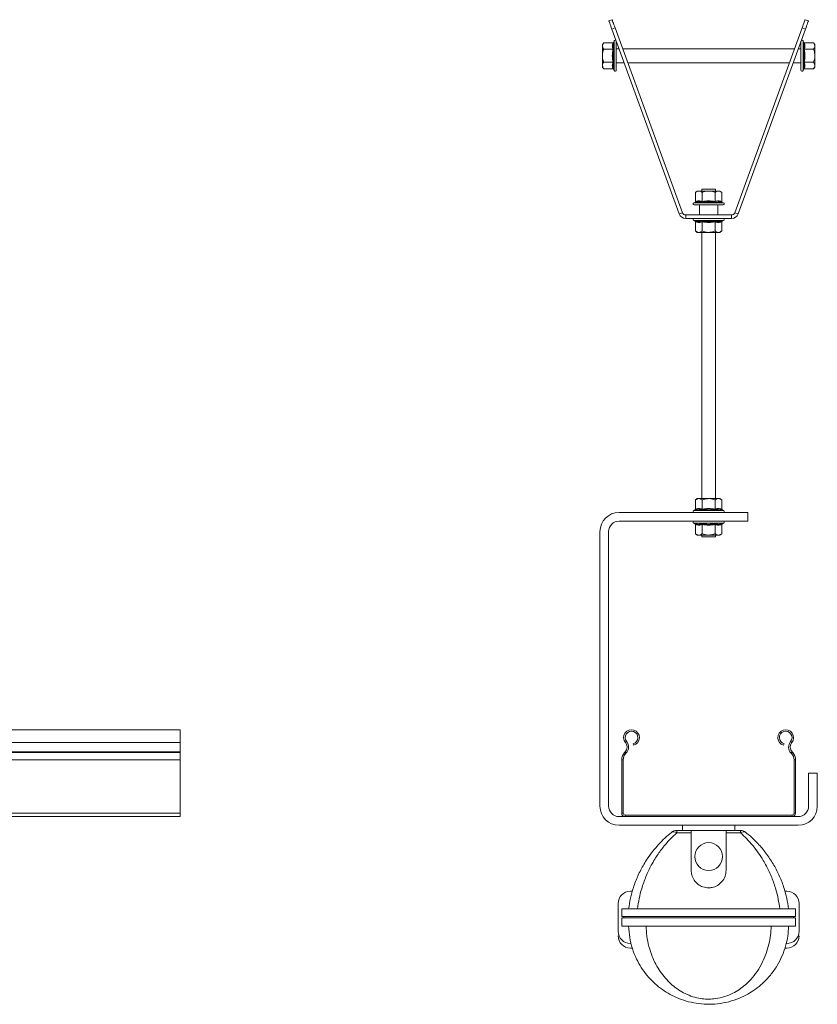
# Model space of a CAD drawing. Header units: millimetres. Extents: x 258 to 1524, y -239 to 1348.
# Tile 5 of 5: x 1066 to 1524, y 782 to 1348. Entities that reach past the tile are written whole.
import ezdxf

# ---------------------------------------------------------------- set-up
doc = ezdxf.new("R2010")
doc.units = ezdxf.units.MM

msp = doc.modelspace()

# ---------------------------------------------------------------- linework, layer by layer
at = {"color": 7, "linetype": 'Continuous', "lineweight": 15}
for p, q in [((1404.58, 1347.64), (1406.46, 1348.33)), ((1408.17, 1343.63), (1406.29, 1342.94)), ((1445.01, 1236.57), (1406.29, 1342.94)), ((1446.89, 1237.26), (1408.17, 1343.63)), ((1515.76, 1343.63), (1477.05, 1237.26)), ((1517.64, 1342.94), (1478.92, 1236.57)), ((1517.64, 1342.94), (1515.76, 1343.63)), ((1517.47, 1348.33), (1519.35, 1347.64)), ((1401.66, 1335.07), (1400.86, 1334.06)), ((1400.86, 1334.06), (1400.86, 1333.19)), ((1400.86, 1327.56), (1400.86, 1333.19)), ((1406.92, 1335.07), (1401.66, 1335.07)), ((1407.66, 1336.11), (1407.42, 1335.46)), ((1408.86, 1327.56), (1408.86, 1335.9)), ((1410.43, 1331.56), (1408.86, 1331.56)), ((1511.37, 1331.56), (1412.56, 1331.56)), ((1515.08, 1331.56), (1513.5, 1331.56)), ((1515.08, 1335.9), (1515.08, 1320.35)), ((1516.51, 1335.46), (1516.28, 1336.11)), ((1517.01, 1335.07), (1522.28, 1335.07)), ((1523.08, 1334.06), (1522.28, 1335.07)), ((1523.08, 1333.19), (1523.08, 1334.06)), ((1523.08, 1327.56), (1523.08, 1333.19)), ((1400.86, 1327.56), (1400.86, 1321.94)), ((1406.92, 1331.32), (1401.66, 1331.32)), ((1408.86, 1319.23), (1408.86, 1327.56)), ((1517.01, 1331.32), (1522.28, 1331.32)), ((1523.08, 1321.94), (1523.08, 1327.56)), ((1400.86, 1321.94), (1400.86, 1321.06)), ((1400.86, 1321.06), (1401.66, 1320.06)), ((1406.92, 1323.81), (1401.66, 1323.81)), ((1408.86, 1323.56), (1413.35, 1323.56)), ((1415.47, 1323.56), (1508.46, 1323.56)), ((1510.59, 1323.56), (1515.08, 1323.56)), ((1515.08, 1320.35), (1515.08, 1319.23)), ((1517.01, 1323.81), (1522.28, 1323.81)), ((1522.28, 1320.06), (1523.08, 1321.06)), ((1523.08, 1321.94), (1523.08, 1321.06)), ((1406.92, 1320.06), (1401.66, 1320.06)), ((1407.42, 1319.67), (1407.66, 1319.02)), ((1516.28, 1319.02), (1516.51, 1319.67)), ((1517.01, 1320.06), (1522.28, 1320.06)), ((1455.47, 1249.74), (1454.46, 1248.94)), ((1454.46, 1243.68), (1454.46, 1248.94)), ((1456.34, 1249.74), (1455.47, 1249.74)), ((1461.97, 1249.74), (1456.34, 1249.74)), ((1457.97, 1250.74), (1457.97, 1249.74)), ((1465.97, 1250.74), (1457.97, 1250.74)), ((1458.21, 1243.68), (1458.21, 1248.94)), ((1467.6, 1249.74), (1461.97, 1249.74)), ((1465.72, 1243.68), (1465.72, 1248.94)), ((1465.97, 1249.74), (1465.97, 1250.74)), ((1467.6, 1249.74), (1468.47, 1249.74)), ((1469.47, 1248.94), (1468.47, 1249.74)), ((1469.47, 1243.68), (1469.47, 1248.94)), ((1454.07, 1243.18), (1453.42, 1242.94)), ((1453.64, 1241.74), (1469.18, 1241.74)), ((1456.72, 1241.74), (1456.72, 1235.94)), ((1467.22, 1235.94), (1467.22, 1241.74)), ((1469.18, 1241.74), (1470.3, 1241.74)), ((1470.51, 1242.94), (1469.86, 1243.18)), ((1445.01, 1236.57), (1446.89, 1237.26)), ((1448.77, 1235.94), (1448.77, 1233.94)), ((1475.17, 1235.94), (1448.77, 1235.94)), ((1475.17, 1233.94), (1475.17, 1235.94)), ((1477.05, 1237.26), (1478.92, 1236.57)), ((1475.17, 1233.94), (1448.77, 1233.94)), ((1453.42, 1232.74), (1454.07, 1232.5)), ((1454.46, 1232), (1454.46, 1226.74)), ((1458.21, 1232), (1458.21, 1226.74)), ((1465.72, 1232), (1465.72, 1226.74)), ((1469.47, 1232), (1469.47, 1226.74)), ((1469.86, 1232.5), (1470.51, 1232.74)), ((1454.46, 1226.74), (1455.47, 1225.94)), ((1455.47, 1225.94), (1456.34, 1225.94)), ((1456.34, 1225.94), (1461.97, 1225.94)), ((1457.97, 1225.94), (1457.97, 1072.74)), ((1461.97, 1225.94), (1467.6, 1225.94)), ((1465.97, 1072.74), (1465.97, 1225.94)), ((1468.47, 1225.94), (1467.6, 1225.94)), ((1468.47, 1225.94), (1469.47, 1226.74)), ((1455.47, 1072.74), (1454.46, 1071.94)), ((1454.46, 1066.68), (1454.46, 1071.94)), ((1456.34, 1072.74), (1455.47, 1072.74)), ((1456.34, 1072.74), (1461.97, 1072.74)), ((1458.21, 1066.68), (1458.21, 1071.94)), ((1467.6, 1072.74), (1461.97, 1072.74)), ((1465.72, 1066.68), (1465.72, 1071.94)), ((1468.47, 1072.74), (1467.6, 1072.74)), ((1469.47, 1071.94), (1468.47, 1072.74)), ((1469.47, 1066.68), (1469.47, 1071.94)), ((1454.07, 1066.18), (1453.42, 1065.94)), ((1470.51, 1065.94), (1469.86, 1066.18)), ((1484.47, 1064.74), (1410.47, 1064.74)), ((1410.47, 1059.74), (1484.47, 1059.74)), ((1484.47, 1059.74), (1484.47, 1064.74)), ((1453.42, 1058.54), (1454.07, 1058.3)), ((1454.46, 1057.8), (1454.46, 1052.54)), ((1458.21, 1057.8), (1458.21, 1052.54)), ((1465.72, 1057.8), (1465.72, 1052.54)), ((1469.47, 1057.8), (1469.47, 1052.54)), ((1469.86, 1058.3), (1470.51, 1058.54)), ((1399.47, 1053.74), (1399.47, 895.74)), ((1404.47, 895.74), (1404.47, 1053.74)), ((1454.46, 1052.54), (1455.47, 1051.74)), ((1455.47, 1051.74), (1456.34, 1051.74)), ((1456.34, 1051.74), (1461.97, 1051.74)), ((1457.97, 1051.74), (1457.97, 1050.74)), ((1465.97, 1050.74), (1457.97, 1050.74)), ((1461.97, 1051.74), (1467.6, 1051.74)), ((1465.97, 1050.74), (1465.97, 1051.74)), ((1467.6, 1051.74), (1468.47, 1051.74)), ((1468.47, 1051.74), (1469.47, 1052.54)), ((1158.07, 939.74), (258.07, 939.74)), ((1158.07, 939.74), (1158.07, 932.28)), ((258.07, 932.28), (1158.07, 932.28)), ((1158.07, 932.28), (1158.07, 926.97)), ((1414.83, 932.86), (1414.14, 932.28)), ((1418.59, 931.66), (1418.82, 930.79)), ((1505.11, 930.79), (1505.35, 931.66)), ((1509.1, 932.86), (1509.79, 932.28)), ((258.07, 926.97), (1158.07, 926.97)), ((258.07, 926.61), (1158.07, 926.61)), ((1158.07, 926.97), (1158.07, 926.61)), ((1158.07, 926.61), (1158.07, 922.48)), ((1413.62, 926.61), (1413.96, 926.97)), ((1413.62, 926.61), (1414.27, 925.99)), ((1414.61, 926.36), (1413.96, 926.97)), ((1414.27, 925.99), (1414.61, 926.36)), ((1509.97, 926.97), (1509.32, 926.36)), ((1509.32, 926.36), (1509.66, 925.99)), ((1509.66, 925.99), (1510.32, 926.61)), ((1509.97, 926.97), (1510.32, 926.61)), ((258.07, 922.48), (1158.07, 922.48)), ((1158.07, 922.48), (1158.07, 891.64)), ((1412.87, 922.48), (1411.97, 922.48)), ((1411.97, 891.64), (1411.97, 922.48)), ((1412.87, 891.64), (1412.87, 922.48)), ((1511.97, 922.48), (1511.07, 922.48)), ((1511.07, 922.48), (1511.07, 891.64)), ((1511.97, 922.48), (1511.97, 891.64)), ((1519.47, 914.74), (1519.47, 895.74)), ((1524.47, 914.74), (1519.47, 914.74)), ((1524.47, 895.74), (1524.47, 914.74)), ((335.57, 889.74), (1158.07, 889.74)), ((1158.07, 891.64), (1158.07, 889.74)), ((1413.87, 889.74), (1410.47, 889.74)), ((1411.97, 891.64), (1412.87, 891.64)), ((1413.87, 890.64), (1413.87, 889.74)), ((1510.07, 890.64), (1413.87, 890.64)), ((1510.07, 889.74), (1413.87, 889.74)), ((1510.07, 889.74), (1510.07, 890.64)), ((1513.47, 889.74), (1510.07, 889.74)), ((1511.07, 891.64), (1511.97, 891.64)), ((1410.47, 884.74), (1513.47, 884.74)), ((1446.97, 884.74), (1446.97, 881.74)), ((1476.97, 881.74), (1476.97, 884.74)), ((1443.69, 880.4), (1443.69, 881.74)), ((1443.69, 881.74), (1451.97, 881.74)), ((1451.97, 880.4), (1443.69, 880.4)), ((1451.97, 881.74), (1451.97, 880.4)), ((1471.97, 881.74), (1451.97, 881.74)), ((1451.97, 858.74), (1451.97, 880.4)), ((1471.97, 881.74), (1480.24, 881.74)), ((1471.97, 880.4), (1471.97, 881.74)), ((1471.97, 880.4), (1471.97, 858.74)), ((1480.24, 880.4), (1471.97, 880.4)), ((1480.24, 881.74), (1480.24, 880.4)), ((1418.04, 846.74), (1416.97, 846.74)), ((1506.97, 846.74), (1505.89, 846.74)), ((1409.97, 823.74), (1409.97, 839.74)), ((1513.97, 823.74), (1513.97, 839.74)), ((1511.97, 836.74), (1411.97, 836.74)), ((1411.97, 836.74), (1411.97, 832.24)), ((1511.97, 832.24), (1511.97, 836.74)), ((1411.97, 832.24), (1511.97, 832.24)), ((1411.97, 831.4), (1411.97, 826.74)), ((1511.97, 831.4), (1411.97, 831.4)), ((1413.19, 831.4), (1413.19, 832.24)), ((1510.75, 832.24), (1510.75, 831.4)), ((1511.97, 826.74), (1511.97, 831.4)), ((1411.97, 826.74), (1511.97, 826.74)), ((1417.29, 816.74), (1416.97, 816.74)), ((1506.97, 816.74), (1506.64, 816.74)), ((1418.04, 814.07), (1416.97, 814.07)), ((1506.97, 814.07), (1505.9, 814.07))]:
    msp.add_line(p, q, dxfattribs=at)
at = {"color": 8, "linetype": 'Continuous', "lineweight": 15}
for p, q in [((1407.66, 1327.56), (1407.66, 1336.11)), ((1516.28, 1336.11), (1516.28, 1320.17)), ((1407.66, 1319.02), (1407.66, 1327.56)), ((1516.28, 1320.17), (1516.28, 1319.02)), ((1453.42, 1242.94), (1469.37, 1242.94)), ((1469.37, 1242.94), (1470.51, 1242.94)), ((1470.51, 1232.74), (1453.42, 1232.74)), ((1453.42, 1065.94), (1454.57, 1065.94)), ((1454.57, 1065.94), (1470.51, 1065.94)), ((1470.51, 1058.54), (1453.42, 1058.54)), ((335.57, 891.64), (1158.07, 891.64))]:
    msp.add_line(p, q, dxfattribs=at)
at = {"color": 7, "linetype": 'Continuous', "lineweight": 15, "flags": 128}
for points in [[(1406.29, 1342.94), (1405.96, 1343.86), (1405.64, 1344.74), (1405.34, 1345.55), (1405.08, 1346.27), (1404.87, 1346.85), (1404.71, 1347.28), (1404.62, 1347.55), (1404.58, 1347.64)], [(1406.29, 1342.94), (1405.96, 1343.86), (1405.64, 1344.74), (1405.34, 1345.55), (1405.08, 1346.27), (1404.87, 1346.85), (1404.71, 1347.28), (1404.62, 1347.55), (1404.58, 1347.64)], [(1406.46, 1348.33), (1406.49, 1348.24), (1406.59, 1347.97), (1406.75, 1347.53), (1406.96, 1346.95), (1407.22, 1346.24), (1407.52, 1345.43), (1407.84, 1344.54), (1408.17, 1343.63)], [(1406.46, 1348.33), (1406.49, 1348.24), (1406.59, 1347.97), (1406.75, 1347.53), (1406.96, 1346.95), (1407.22, 1346.24), (1407.52, 1345.43), (1407.84, 1344.54), (1408.17, 1343.63)], [(1515.76, 1343.63), (1516.1, 1344.54), (1516.42, 1345.43), (1516.71, 1346.24), (1516.97, 1346.95), (1517.18, 1347.53), (1517.34, 1347.97), (1517.44, 1348.24), (1517.47, 1348.33)], [(1515.76, 1343.63), (1516.1, 1344.54), (1516.42, 1345.43), (1516.71, 1346.24), (1516.97, 1346.95), (1517.18, 1347.53), (1517.34, 1347.97), (1517.44, 1348.24), (1517.47, 1348.33)], [(1519.35, 1347.64), (1519.32, 1347.55), (1519.22, 1347.28), (1519.06, 1346.85), (1518.85, 1346.27), (1518.59, 1345.55), (1518.3, 1344.74), (1517.97, 1343.86), (1517.64, 1342.94)], [(1519.35, 1347.64), (1519.32, 1347.55), (1519.22, 1347.28), (1519.06, 1346.85), (1518.85, 1346.27), (1518.59, 1345.55), (1518.3, 1344.74), (1517.97, 1343.86), (1517.64, 1342.94)]]:
    msp.add_lwpolyline(points, dxfattribs=at)
at = {"color": 7, "linetype": 'Continuous', "lineweight": 15}
msp.add_circle((1461.97, 866.74), 8, dxfattribs=at)
for centre, radius, start, end in [((1408.24, 1335.9), 0.619, 40, 160), ((1515.69, 1335.9), 0.619, 20, 140), ((1408.24, 1319.23), 0.619, 200, 0), ((1515.69, 1319.23), 0.619, 180, 340), ((1453.64, 1242.36), 0.619, 110, 270), ((1470.3, 1242.36), 0.619, 270, 70), ((1448.77, 1237.94), 4, 200, 270), ((1448.77, 1237.94), 2, 200, 270), ((1475.17, 1237.94), 2, 270, 340), ((1475.17, 1237.94), 4, 270, 340), ((1453.64, 1233.32), 0.619, 90, 250), ((1470.3, 1233.32), 0.619, 290, 90), ((1453.64, 1065.36), 0.619, 110, 270), ((1470.3, 1065.36), 0.619, 270, 70), ((1410.47, 1053.74), 11, 90, 180), ((1410.47, 1053.74), 6, 90, 180), ((1453.64, 1059.12), 0.619, 90, 250), ((1470.3, 1059.12), 0.619, 290, 90), ((1417.64, 935.19), 4.55, 285, 219.6825), ((1417.64, 935.19), 3.65, 285, 219.6825), ((1506.29, 935.19), 4.55, 320.3175, 255), ((1506.29, 935.19), 3.65, 320.3175, 255), ((1411.06, 929.73), 4, 316.4642, 39.6825), ((1411.06, 929.73), 4.9, 316.4642, 39.6825), ((1512.87, 929.73), 4.9, 140.3175, 223.5358), ((1512.87, 929.73), 4, 140.3175, 223.5358), ((1417.97, 922.48), 6, 136.4642, 180), ((1417.97, 922.48), 5.1, 136.4642, 180), ((1505.97, 922.48), 5.1, 0, 43.5358), ((1505.97, 922.48), 6, 0, 43.5358), ((1410.47, 895.74), 11, 180, 270), ((1410.47, 895.74), 6, 180, 270), ((1513.47, 895.74), 6, 270, 0), ((1513.47, 895.74), 11, 270, 0), ((1413.87, 891.64), 1.9, 180, 270), ((1413.87, 891.64), 1, 180, 270), ((1510.07, 891.64), 1.9, 270, 0), ((1510.07, 891.64), 1, 270, 0), ((1443.69, 876.74), 5, 90, 128.8675), ((1441.95, 878.16), 2.84, 52.006, 119.3606), ((1480.24, 876.74), 5, 51.1325, 90), ((1481.99, 878.16), 2.84, 60.6394, 127.994), ((1416.97, 839.74), 7, 90, 180), ((1506.97, 839.74), 7, 0, 90), ((1416.97, 823.74), 7, 180, 270), ((1506.97, 823.74), 7, 270, 0), ((1416.97, 821.07), 7, 180, 270), ((1506.97, 821.07), 7, 270, 0)]:
    msp.add_arc(centre, radius, start, end, dxfattribs=at)
for points, knots in [([(1401.66, 1335.07), (1401.47, 1334.81), (1401.08, 1334.28), (1400.87, 1333.63), (1400.86, 1333.27), (1400.86, 1333.19)], [0, 0, 0, 0, 0.434794, 0.879846, 1, 1, 1, 1]), ([(1400.86, 1333.19), (1400.96, 1332.7), (1401.09, 1332.06), (1401.55, 1331.46), (1401.66, 1331.32)], [0, 0, 0, 0, 0.769007, 1, 1, 1, 1]), ([(1406.92, 1331.32), (1406.75, 1331.93), (1406.41, 1333.18), (1406.75, 1334.44), (1406.92, 1335.07)], [0, 0, 0, 0, 0.492171, 1, 1, 1, 1]), ([(1407.42, 1335.46), (1407.42, 1335.46), (1407.4, 1335.4), (1407.34, 1335.3), (1407.23, 1335.17), (1407.08, 1335.09), (1406.97, 1335.08), (1406.92, 1335.07)], [0, 0, 0, 0, 0.006852, 0.267577, 0.52862, 0.763829, 1, 1, 1, 1]), ([(1407.42, 1335.46), (1407.37, 1335.3), (1407.09, 1334.5), (1406.91, 1333.15), (1407.26, 1332.02), (1407.42, 1331.51)], [0, 0, 0, 0, 0.120963, 0.606827, 1, 1, 1, 1]), ([(1516.51, 1331.51), (1516.57, 1331.67), (1516.84, 1332.45), (1517.03, 1333.77), (1516.67, 1334.94), (1516.51, 1335.46)], [0, 0, 0, 0, 0.120964, 0.606825, 1, 1, 1, 1]), ([(1516.51, 1335.46), (1516.51, 1335.46), (1516.53, 1335.4), (1516.59, 1335.3), (1516.71, 1335.17), (1516.85, 1335.09), (1516.96, 1335.08), (1517.01, 1335.07)], [0, 0, 0, 0, 0.006855, 0.26758, 0.528621, 0.763822, 1, 1, 1, 1]), ([(1517.01, 1335.07), (1517.18, 1334.45), (1517.53, 1333.2), (1517.19, 1331.95), (1517.01, 1331.32)], [0, 0, 0, 0, 0.492171, 1, 1, 1, 1]), ([(1523.08, 1333.19), (1522.98, 1333.69), (1522.85, 1334.33), (1522.38, 1334.93), (1522.28, 1335.07)], [0, 0, 0, 0, 0.769007, 1, 1, 1, 1]), ([(1522.28, 1331.32), (1522.47, 1331.58), (1522.85, 1332.11), (1523.06, 1332.75), (1523.07, 1333.12), (1523.08, 1333.19)], [0, 0, 0, 0, 0.4347951, 0.879847, 1, 1, 1, 1]), ([(1400.86, 1327.56), (1400.86, 1327.73), (1400.88, 1328.92), (1401.22, 1330.19), (1401.62, 1331.23), (1401.66, 1331.32)], [0, 0, 0, 0, 0.1279425, 0.927354, 1, 1, 1, 1]), ([(1401.66, 1323.81), (1401.54, 1324.13), (1401.07, 1325.33), (1400.95, 1326.62), (1400.86, 1327.56)], [0, 0, 0, 0, 0.263898, 1, 1, 1, 1]), ([(1406.92, 1323.81), (1406.75, 1325.04), (1406.41, 1327.54), (1406.75, 1330.05), (1406.92, 1331.32)], [0, 0, 0, 0, 0.49217, 1, 1, 1, 1]), ([(1406.92, 1331.32), (1406.97, 1331.32), (1407.08, 1331.33), (1407.23, 1331.37), (1407.34, 1331.43), (1407.4, 1331.48), (1407.42, 1331.51), (1407.42, 1331.51)], [0, 0, 0, 0, 0.2361655, 0.4713567, 0.7323999, 0.9931355, 1, 1, 1, 1]), ([(1407.42, 1331.51), (1407.37, 1331.2), (1407.09, 1329.62), (1406.91, 1326.95), (1407.26, 1324.65), (1407.42, 1323.62)], [0, 0, 0, 0, 0.120967, 0.606826, 1, 1, 1, 1]), ([(1516.51, 1323.62), (1516.57, 1323.93), (1516.84, 1325.51), (1517.03, 1328.18), (1516.67, 1330.48), (1516.51, 1331.51)], [0, 0, 0, 0, 0.120964, 0.606826, 1, 1, 1, 1]), ([(1517.01, 1331.32), (1516.96, 1331.32), (1516.85, 1331.33), (1516.71, 1331.37), (1516.59, 1331.43), (1516.53, 1331.48), (1516.51, 1331.51), (1516.51, 1331.51)], [0, 0, 0, 0, 0.236173, 0.471355, 0.732398, 0.993133, 1, 1, 1, 1]), ([(1517.01, 1331.32), (1517.18, 1330.09), (1517.53, 1327.59), (1517.19, 1325.08), (1517.01, 1323.81)], [0, 0, 0, 0, 0.49217, 1, 1, 1, 1]), ([(1523.08, 1327.56), (1522.98, 1328.55), (1522.85, 1329.84), (1522.38, 1331.04), (1522.28, 1331.32)], [0, 0, 0, 0, 0.7690092, 1, 1, 1, 1]), ([(1522.28, 1323.81), (1522.47, 1324.34), (1522.85, 1325.4), (1523.06, 1326.68), (1523.07, 1327.41), (1523.08, 1327.56)], [0, 0, 0, 0, 0.4347947, 0.8798427, 1, 1, 1, 1]), ([(1401.66, 1323.81), (1401.47, 1323.55), (1401.08, 1323.02), (1400.87, 1322.38), (1400.86, 1322.01), (1400.86, 1321.94)], [0, 0, 0, 0, 0.434791, 0.879847, 1, 1, 1, 1]), ([(1400.86, 1321.94), (1400.96, 1321.44), (1401.09, 1320.8), (1401.55, 1320.2), (1401.66, 1320.06)], [0, 0, 0, 0, 0.7690073, 1, 1, 1, 1]), ([(1406.92, 1320.06), (1406.75, 1320.67), (1406.41, 1321.93), (1406.75, 1323.18), (1406.92, 1323.81)], [0, 0, 0, 0, 0.492171, 1, 1, 1, 1]), ([(1406.92, 1323.81), (1406.97, 1323.81), (1407.08, 1323.8), (1407.23, 1323.76), (1407.34, 1323.7), (1407.4, 1323.65), (1407.42, 1323.62), (1407.42, 1323.62)], [0, 0, 0, 0, 0.23617, 0.471366, 0.732415, 0.993156, 1, 1, 1, 1]), ([(1407.42, 1323.62), (1407.37, 1323.46), (1407.09, 1322.68), (1406.91, 1321.36), (1407.26, 1320.19), (1407.42, 1319.67)], [0, 0, 0, 0, 0.120965, 0.606826, 1, 1, 1, 1]), ([(1517.01, 1323.81), (1516.96, 1323.81), (1516.85, 1323.8), (1516.71, 1323.76), (1516.59, 1323.7), (1516.53, 1323.65), (1516.51, 1323.62), (1516.51, 1323.62)], [0, 0, 0, 0, 0.236177, 0.471365, 0.732413, 0.993154, 1, 1, 1, 1]), ([(1516.51, 1319.67), (1516.57, 1319.83), (1516.84, 1320.63), (1517.03, 1321.98), (1516.67, 1323.11), (1516.51, 1323.62)], [0, 0, 0, 0, 0.120965, 0.606826, 1, 1, 1, 1]), ([(1517.01, 1323.81), (1517.18, 1323.2), (1517.53, 1321.95), (1517.19, 1320.69), (1517.01, 1320.06)], [0, 0, 0, 0, 0.492171, 1, 1, 1, 1]), ([(1522.28, 1323.81), (1522.4, 1323.65), (1522.86, 1323.05), (1522.98, 1322.41), (1523.08, 1321.94)], [0, 0, 0, 0, 0.2638993, 1, 1, 1, 1]), ([(1523.08, 1321.94), (1523.07, 1321.85), (1523.05, 1321.26), (1522.72, 1320.62), (1522.31, 1320.1), (1522.28, 1320.06)], [0, 0, 0, 0, 0.1279436, 0.9273565, 1, 1, 1, 1]), ([(1406.92, 1320.06), (1406.97, 1320.05), (1407.08, 1320.04), (1407.23, 1319.96), (1407.34, 1319.83), (1407.4, 1319.73), (1407.42, 1319.67), (1407.42, 1319.67)], [0, 0, 0, 0, 0.236171, 0.47138, 0.732423, 0.993148, 1, 1, 1, 1]), ([(1517.01, 1320.06), (1516.96, 1320.05), (1516.85, 1320.04), (1516.71, 1319.96), (1516.59, 1319.83), (1516.53, 1319.73), (1516.51, 1319.67), (1516.51, 1319.67)], [0, 0, 0, 0, 0.236178, 0.471379, 0.73242, 0.993145, 1, 1, 1, 1]), ([(1456.34, 1249.74), (1455.84, 1249.64), (1455.2, 1249.51), (1454.6, 1249.05), (1454.46, 1248.94)], [0, 0, 0, 0, 0.769007, 1, 1, 1, 1]), ([(1458.21, 1248.94), (1457.95, 1249.13), (1457.42, 1249.52), (1456.78, 1249.72), (1456.41, 1249.74), (1456.34, 1249.74)], [0, 0, 0, 0, 0.4347939, 0.8798484, 1, 1, 1, 1]), ([(1461.97, 1249.74), (1460.98, 1249.64), (1459.69, 1249.51), (1458.49, 1249.05), (1458.21, 1248.94)], [0, 0, 0, 0, 0.769007, 1, 1, 1, 1]), ([(1465.72, 1248.94), (1465.19, 1249.13), (1464.13, 1249.52), (1462.85, 1249.72), (1462.12, 1249.74), (1461.97, 1249.74)], [0, 0, 0, 0, 0.434794, 0.879848, 1, 1, 1, 1]), ([(1465.72, 1248.94), (1465.88, 1249.06), (1466.48, 1249.52), (1467.12, 1249.65), (1467.6, 1249.74)], [0, 0, 0, 0, 0.263899, 1, 1, 1, 1]), ([(1467.6, 1249.74), (1467.68, 1249.74), (1468.27, 1249.71), (1468.91, 1249.38), (1469.43, 1248.97), (1469.47, 1248.94)], [0, 0, 0, 0, 0.127944, 0.927355, 1, 1, 1, 1]), ([(1454.07, 1243.18), (1454.07, 1243.18), (1454.13, 1243.2), (1454.24, 1243.25), (1454.36, 1243.37), (1454.44, 1243.52), (1454.46, 1243.62), (1454.46, 1243.68)], [0, 0, 0, 0, 0.006855, 0.267583, 0.528632, 0.763834, 1, 1, 1, 1]), ([(1458.02, 1243.18), (1457.86, 1243.23), (1457.09, 1243.51), (1455.76, 1243.69), (1454.59, 1243.33), (1454.07, 1243.18)], [0, 0, 0, 0, 0.120964, 0.606826, 1, 1, 1, 1]), ([(1454.46, 1243.68), (1455.08, 1243.85), (1456.33, 1244.19), (1457.58, 1243.85), (1458.21, 1243.68)], [0, 0, 0, 0, 0.49217, 1, 1, 1, 1]), ([(1458.21, 1243.68), (1458.21, 1243.62), (1458.21, 1243.52), (1458.16, 1243.37), (1458.1, 1243.25), (1458.05, 1243.2), (1458.02, 1243.18), (1458.02, 1243.18)], [0, 0, 0, 0, 0.2361663, 0.4713655, 0.7324155, 0.9931435, 1, 1, 1, 1]), ([(1465.91, 1243.18), (1465.6, 1243.23), (1464.02, 1243.51), (1461.35, 1243.69), (1459.05, 1243.33), (1458.02, 1243.18)], [0, 0, 0, 0, 0.120964, 0.606826, 1, 1, 1, 1]), ([(1458.21, 1243.68), (1459.45, 1243.85), (1461.95, 1244.19), (1464.45, 1243.85), (1465.72, 1243.68)], [0, 0, 0, 0, 0.492171, 1, 1, 1, 1]), ([(1465.72, 1243.68), (1466.34, 1243.85), (1467.59, 1244.19), (1468.84, 1243.85), (1469.47, 1243.68)], [0, 0, 0, 0, 0.49217, 1, 1, 1, 1]), ([(1465.72, 1243.68), (1465.72, 1243.62), (1465.73, 1243.52), (1465.77, 1243.37), (1465.83, 1243.25), (1465.89, 1243.2), (1465.91, 1243.18), (1465.91, 1243.18)], [0, 0, 0, 0, 0.236166, 0.471366, 0.732416, 0.993143, 1, 1, 1, 1]), ([(1469.86, 1243.18), (1469.7, 1243.23), (1468.9, 1243.51), (1467.56, 1243.69), (1466.42, 1243.33), (1465.91, 1243.18)], [0, 0, 0, 0, 0.120964, 0.606826, 1, 1, 1, 1]), ([(1469.47, 1243.68), (1469.48, 1243.62), (1469.49, 1243.52), (1469.58, 1243.37), (1469.7, 1243.25), (1469.8, 1243.2), (1469.86, 1243.18), (1469.86, 1243.18)], [0, 0, 0, 0, 0.236167, 0.471366, 0.732416, 0.993145, 1, 1, 1, 1]), ([(1454.07, 1232.5), (1454.23, 1232.45), (1455.03, 1232.17), (1456.38, 1231.99), (1457.51, 1232.35), (1458.02, 1232.5)], [0, 0, 0, 0, 0.120964, 0.606826, 1, 1, 1, 1]), ([(1454.07, 1232.5), (1454.07, 1232.5), (1454.13, 1232.48), (1454.24, 1232.43), (1454.36, 1232.31), (1454.44, 1232.16), (1454.46, 1232.06), (1454.46, 1232)], [0, 0, 0, 0, 0.006847, 0.2675853, 0.5286336, 0.7638347, 1, 1, 1, 1]), ([(1458.21, 1232), (1457.6, 1231.83), (1456.35, 1231.49), (1455.1, 1231.83), (1454.46, 1232)], [0, 0, 0, 0, 0.49217, 1, 1, 1, 1]), ([(1458.02, 1232.5), (1458.33, 1232.45), (1459.92, 1232.17), (1462.58, 1231.99), (1464.88, 1232.35), (1465.91, 1232.5)], [0, 0, 0, 0, 0.120964, 0.606826, 1, 1, 1, 1]), ([(1458.02, 1232.5), (1458.02, 1232.5), (1458.05, 1232.48), (1458.1, 1232.43), (1458.16, 1232.31), (1458.21, 1232.16), (1458.21, 1232.06), (1458.21, 1232)], [0, 0, 0, 0, 0.006849, 0.267587, 0.528636, 0.763834, 1, 1, 1, 1]), ([(1465.72, 1232), (1464.49, 1231.83), (1461.99, 1231.49), (1459.48, 1231.83), (1458.21, 1232)], [0, 0, 0, 0, 0.4921702, 1, 1, 1, 1]), ([(1465.91, 1232.5), (1465.91, 1232.5), (1465.89, 1232.48), (1465.83, 1232.43), (1465.77, 1232.31), (1465.73, 1232.16), (1465.72, 1232.06), (1465.72, 1232)], [0, 0, 0, 0, 0.006849, 0.267586, 0.528635, 0.763835, 1, 1, 1, 1]), ([(1469.47, 1232), (1468.86, 1231.83), (1467.61, 1231.49), (1466.35, 1231.83), (1465.72, 1232)], [0, 0, 0, 0, 0.49217, 1, 1, 1, 1]), ([(1465.91, 1232.5), (1466.07, 1232.45), (1466.85, 1232.17), (1468.17, 1231.99), (1469.34, 1232.35), (1469.86, 1232.5)], [0, 0, 0, 0, 0.120964, 0.606826, 1, 1, 1, 1]), ([(1469.47, 1232), (1469.48, 1232.06), (1469.49, 1232.16), (1469.58, 1232.31), (1469.7, 1232.43), (1469.8, 1232.48), (1469.86, 1232.5), (1469.86, 1232.5)], [0, 0, 0, 0, 0.236166, 0.471365, 0.732414, 0.993153, 1, 1, 1, 1]), ([(1454.46, 1226.74), (1454.62, 1226.62), (1455.22, 1226.16), (1455.86, 1226.03), (1456.34, 1225.94)], [0, 0, 0, 0, 0.263899, 1, 1, 1, 1]), ([(1456.34, 1225.94), (1456.42, 1225.94), (1457.01, 1225.97), (1457.65, 1226.3), (1458.17, 1226.71), (1458.21, 1226.74)], [0, 0, 0, 0, 0.127943, 0.927355, 1, 1, 1, 1]), ([(1458.21, 1226.74), (1458.74, 1226.55), (1459.8, 1226.16), (1461.09, 1225.96), (1461.81, 1225.94), (1461.97, 1225.94)], [0, 0, 0, 0, 0.434794, 0.8798479, 1, 1, 1, 1]), ([(1461.97, 1225.94), (1462.96, 1226.04), (1464.24, 1226.17), (1465.44, 1226.63), (1465.72, 1226.74)], [0, 0, 0, 0, 0.769006, 1, 1, 1, 1]), ([(1465.72, 1226.74), (1465.98, 1226.55), (1466.51, 1226.16), (1467.16, 1225.96), (1467.52, 1225.94), (1467.6, 1225.94)], [0, 0, 0, 0, 0.434794, 0.879849, 1, 1, 1, 1]), ([(1467.6, 1225.94), (1468.09, 1226.04), (1468.73, 1226.17), (1469.33, 1226.63), (1469.47, 1226.74)], [0, 0, 0, 0, 0.769006, 1, 1, 1, 1]), ([(1454.46, 1071.94), (1454.62, 1072.06), (1455.22, 1072.52), (1455.86, 1072.65), (1456.34, 1072.74)], [0, 0, 0, 0, 0.263898, 1, 1, 1, 1]), ([(1456.34, 1072.74), (1456.42, 1072.74), (1457.01, 1072.71), (1457.65, 1072.38), (1458.17, 1071.97), (1458.21, 1071.94)], [0, 0, 0, 0, 0.1279434, 0.9273551, 1, 1, 1, 1]), ([(1461.97, 1072.74), (1460.98, 1072.64), (1459.69, 1072.51), (1458.49, 1072.05), (1458.21, 1071.94)], [0, 0, 0, 0, 0.769007, 1, 1, 1, 1]), ([(1465.72, 1071.94), (1465.19, 1072.13), (1464.13, 1072.52), (1462.85, 1072.72), (1462.12, 1072.74), (1461.97, 1072.74)], [0, 0, 0, 0, 0.4347942, 0.8798477, 1, 1, 1, 1]), ([(1467.6, 1072.74), (1467.1, 1072.64), (1466.46, 1072.51), (1465.86, 1072.05), (1465.72, 1071.94)], [0, 0, 0, 0, 0.769007, 1, 1, 1, 1]), ([(1469.47, 1071.94), (1469.21, 1072.13), (1468.68, 1072.52), (1468.04, 1072.72), (1467.67, 1072.74), (1467.6, 1072.74)], [0, 0, 0, 0, 0.4347931, 0.8798473, 1, 1, 1, 1]), ([(1454.46, 1066.68), (1454.46, 1066.62), (1454.44, 1066.52), (1454.36, 1066.37), (1454.24, 1066.25), (1454.13, 1066.2), (1454.07, 1066.18), (1454.07, 1066.18)], [0, 0, 0, 0, 0.2361694, 0.4713691, 0.7324158, 0.9931473, 1, 1, 1, 1]), ([(1458.02, 1066.18), (1457.86, 1066.23), (1457.09, 1066.51), (1455.76, 1066.69), (1454.59, 1066.33), (1454.07, 1066.18)], [0, 0, 0, 0, 0.120964, 0.606826, 1, 1, 1, 1]), ([(1454.46, 1066.68), (1455.08, 1066.85), (1456.33, 1067.19), (1457.58, 1066.85), (1458.21, 1066.68)], [0, 0, 0, 0, 0.49217, 1, 1, 1, 1]), ([(1458.21, 1066.68), (1458.21, 1066.62), (1458.21, 1066.52), (1458.16, 1066.37), (1458.1, 1066.25), (1458.05, 1066.2), (1458.02, 1066.18), (1458.02, 1066.18)], [0, 0, 0, 0, 0.23617, 0.471367, 0.732415, 0.993145, 1, 1, 1, 1]), ([(1465.91, 1066.18), (1465.6, 1066.23), (1464.02, 1066.51), (1461.35, 1066.69), (1459.05, 1066.33), (1458.02, 1066.18)], [0, 0, 0, 0, 0.120964, 0.606826, 1, 1, 1, 1]), ([(1458.21, 1066.68), (1459.45, 1066.85), (1461.95, 1067.19), (1464.45, 1066.85), (1465.72, 1066.68)], [0, 0, 0, 0, 0.492171, 1, 1, 1, 1]), ([(1465.72, 1066.68), (1466.34, 1066.85), (1467.59, 1067.19), (1468.84, 1066.85), (1469.47, 1066.68)], [0, 0, 0, 0, 0.49217, 1, 1, 1, 1]), ([(1465.91, 1066.18), (1465.91, 1066.18), (1465.89, 1066.2), (1465.83, 1066.25), (1465.77, 1066.37), (1465.73, 1066.52), (1465.72, 1066.62), (1465.72, 1066.68)], [0, 0, 0, 0, 0.006855, 0.267585, 0.528632, 0.763831, 1, 1, 1, 1]), ([(1469.86, 1066.18), (1469.7, 1066.23), (1468.9, 1066.51), (1467.56, 1066.69), (1466.42, 1066.33), (1465.91, 1066.18)], [0, 0, 0, 0, 0.120964, 0.606826, 1, 1, 1, 1]), ([(1469.86, 1066.18), (1469.86, 1066.18), (1469.8, 1066.2), (1469.7, 1066.25), (1469.58, 1066.37), (1469.49, 1066.52), (1469.48, 1066.62), (1469.47, 1066.68)], [0, 0, 0, 0, 0.006853, 0.267585, 0.528632, 0.76383, 1, 1, 1, 1]), ([(1454.07, 1058.3), (1454.23, 1058.25), (1455.03, 1057.97), (1456.38, 1057.79), (1457.51, 1058.15), (1458.02, 1058.3)], [0, 0, 0, 0, 0.120964, 0.606826, 1, 1, 1, 1]), ([(1454.46, 1057.8), (1454.46, 1057.86), (1454.44, 1057.96), (1454.36, 1058.11), (1454.24, 1058.23), (1454.13, 1058.28), (1454.07, 1058.3), (1454.07, 1058.3)], [0, 0, 0, 0, 0.2361694, 0.4713691, 0.7324158, 0.9931473, 1, 1, 1, 1]), ([(1458.21, 1057.8), (1457.6, 1057.63), (1456.35, 1057.29), (1455.1, 1057.63), (1454.46, 1057.8)], [0, 0, 0, 0, 0.49217, 1, 1, 1, 1]), ([(1458.02, 1058.3), (1458.33, 1058.25), (1459.92, 1057.97), (1462.58, 1057.79), (1464.88, 1058.15), (1465.91, 1058.3)], [0, 0, 0, 0, 0.120964, 0.606826, 1, 1, 1, 1]), ([(1458.21, 1057.8), (1458.21, 1057.86), (1458.21, 1057.96), (1458.16, 1058.11), (1458.1, 1058.23), (1458.05, 1058.28), (1458.02, 1058.3), (1458.02, 1058.3)], [0, 0, 0, 0, 0.23617, 0.471367, 0.732415, 0.993145, 1, 1, 1, 1]), ([(1465.72, 1057.8), (1464.49, 1057.63), (1461.99, 1057.29), (1459.48, 1057.63), (1458.21, 1057.8)], [0, 0, 0, 0, 0.4921702, 1, 1, 1, 1]), ([(1465.91, 1058.3), (1465.91, 1058.3), (1465.89, 1058.28), (1465.83, 1058.23), (1465.77, 1058.11), (1465.73, 1057.96), (1465.72, 1057.86), (1465.72, 1057.8)], [0, 0, 0, 0, 0.006855, 0.267585, 0.528632, 0.763831, 1, 1, 1, 1]), ([(1469.47, 1057.8), (1468.86, 1057.63), (1467.61, 1057.29), (1466.35, 1057.63), (1465.72, 1057.8)], [0, 0, 0, 0, 0.49217, 1, 1, 1, 1]), ([(1465.91, 1058.3), (1466.07, 1058.25), (1466.85, 1057.97), (1468.17, 1057.79), (1469.34, 1058.15), (1469.86, 1058.3)], [0, 0, 0, 0, 0.120964, 0.606826, 1, 1, 1, 1]), ([(1469.86, 1058.3), (1469.86, 1058.3), (1469.8, 1058.28), (1469.7, 1058.23), (1469.58, 1058.11), (1469.49, 1057.96), (1469.48, 1057.86), (1469.47, 1057.8)], [0, 0, 0, 0, 0.006853, 0.267585, 0.528632, 0.76383, 1, 1, 1, 1]), ([(1454.46, 1052.54), (1454.72, 1052.35), (1455.26, 1051.96), (1455.9, 1051.76), (1456.26, 1051.74), (1456.34, 1051.74)], [0, 0, 0, 0, 0.434793, 0.879848, 1, 1, 1, 1]), ([(1456.34, 1051.74), (1456.83, 1051.84), (1457.48, 1051.97), (1458.08, 1052.43), (1458.21, 1052.54)], [0, 0, 0, 0, 0.769007, 1, 1, 1, 1]), ([(1458.21, 1052.54), (1458.74, 1052.35), (1459.8, 1051.96), (1461.09, 1051.76), (1461.81, 1051.74), (1461.97, 1051.74)], [0, 0, 0, 0, 0.434794, 0.879848, 1, 1, 1, 1]), ([(1461.97, 1051.74), (1462.96, 1051.84), (1464.24, 1051.97), (1465.44, 1052.43), (1465.72, 1052.54)], [0, 0, 0, 0, 0.769007, 1, 1, 1, 1]), ([(1465.72, 1052.54), (1465.88, 1052.42), (1466.48, 1051.96), (1467.12, 1051.83), (1467.6, 1051.74)], [0, 0, 0, 0, 0.263898, 1, 1, 1, 1]), ([(1467.6, 1051.74), (1467.68, 1051.74), (1468.27, 1051.77), (1468.91, 1052.1), (1469.43, 1052.51), (1469.47, 1052.54)], [0, 0, 0, 0, 0.127945, 0.927355, 1, 1, 1, 1]), ([(1415.97, 836.74), (1416.29, 838.78), (1416.93, 842.91), (1418.73, 849.31), (1421.24, 855.86), (1424.11, 861.38), (1427.04, 866.05), (1429.87, 869.93), (1433.19, 873.82), (1436.75, 877.43), (1439.29, 879.57), (1440.56, 880.63)], [0, 0, 0, 0, 0.112692, 0.227393, 0.363537, 0.502476, 0.581958, 0.6851, 0.78826, 0.894123, 1, 1, 1, 1]), ([(1443.69, 880.4), (1442.15, 878.96), (1439.07, 876.08), (1434.81, 870.99), (1431.48, 866.15), (1428.47, 860.92), (1425.82, 855.31), (1423.53, 848.83), (1421.92, 842.59), (1421.32, 838.69), (1421.02, 836.74)], [0, 0, 0, 0, 0.140918, 0.282153, 0.422892, 0.503469, 0.643226, 0.782903, 0.891461, 1, 1, 1, 1]), ([(1502.91, 836.74), (1502.63, 838.59), (1502.06, 842.32), (1500.53, 848.38), (1498.32, 854.82), (1495.76, 860.32), (1493.11, 865.04), (1490.52, 869.02), (1487.34, 873.17), (1483.92, 877), (1481.47, 879.26), (1480.24, 880.4)], [0, 0, 0, 0, 0.103054, 0.2076, 0.345511, 0.486337, 0.559531, 0.66802, 0.776531, 0.888257, 1, 1, 1, 1]), ([(1483.38, 880.63), (1485.11, 879.15), (1488.57, 876.19), (1493.33, 870.92), (1496.94, 866.02), (1500.12, 860.84), (1502.89, 855.41), (1505.33, 848.94), (1507.04, 842.68), (1507.66, 838.72), (1507.97, 836.74)], [0, 0, 0, 0, 0.145048, 0.29044, 0.43528, 0.507486, 0.64473, 0.781895, 0.890958, 1, 1, 1, 1]), ([(1461.97, 848.74), (1460.86, 848.85), (1458.65, 849.06), (1455.7, 850.72), (1453.46, 853.16), (1452.17, 855.98), (1452.03, 857.88), (1451.97, 858.74)], [0, 0, 0, 0, 0.206372, 0.41273, 0.61955, 0.829277, 1, 1, 1, 1]), ([(1471.97, 858.74), (1471.86, 857.61), (1471.64, 855.34), (1469.84, 852.26), (1467.2, 850), (1464.42, 848.89), (1462.64, 848.78), (1461.97, 848.74)], [0, 0, 0, 0, 0.225158, 0.450752, 0.666043, 0.874573, 1, 1, 1, 1]), ([(1507.97, 826.74), (1507.85, 824.79), (1507.62, 820.89), (1506.32, 815.04), (1504.28, 809.34), (1501.37, 803.71), (1497.62, 798.42), (1493.36, 793.93), (1488.93, 790.35), (1484.51, 787.53), (1479.42, 785.04), (1473.61, 783.08), (1467.27, 781.89), (1460.95, 781.62), (1454.86, 782.16), (1448.99, 783.48), (1443.6, 785.44), (1438.67, 787.96), (1434.21, 790.93), (1430.11, 794.4), (1426.41, 798.38), (1423.17, 802.82), (1420.29, 807.92), (1418, 813.71), (1416.39, 820.13), (1416.11, 824.54), (1415.97, 826.74)], [0, 0, 0, 0, 0.040153, 0.080312, 0.123102, 0.165909, 0.213422, 0.260952, 0.298471, 0.336098, 0.373599, 0.41925, 0.46486, 0.506943, 0.54903, 0.590396, 0.631789, 0.670101, 0.708545, 0.746874, 0.785878, 0.82501, 0.863986, 0.909327, 0.954651, 1, 1, 1, 1]), ([(1425.98, 826.74), (1426.09, 824.82), (1426.33, 820.84), (1427.55, 814.94), (1429.34, 809.49), (1431.57, 804.68), (1434.1, 800.48), (1436.98, 796.74), (1440.16, 793.46), (1443.63, 790.65), (1447.48, 788.26), (1451.72, 786.38), (1456.03, 785.19), (1460.22, 784.68), (1463.45, 784.69), (1467.13, 785.08), (1471.19, 786.01), (1475.75, 787.88), (1479.71, 790.24), (1483.15, 792.91), (1486.59, 796.3), (1489.9, 800.51), (1492.83, 805.51), (1495.09, 810.81), (1496.66, 816.12), (1497.66, 821.47), (1497.86, 824.98), (1497.96, 826.74)], [0, 0, 0, 0, 0.045035, 0.09347, 0.14192, 0.182672, 0.223571, 0.264342, 0.302526, 0.340812, 0.37894, 0.41752, 0.456021, 0.486412, 0.516789, 0.531465, 0.573621, 0.615898, 0.653077, 0.69041, 0.727647, 0.77706, 0.826464, 0.871971, 0.917466, 0.958735, 1, 1, 1, 1])]:
    msp.add_open_spline(points, degree=3, knots=knots, dxfattribs=at)

doc.saveas('drawing.dxf')
